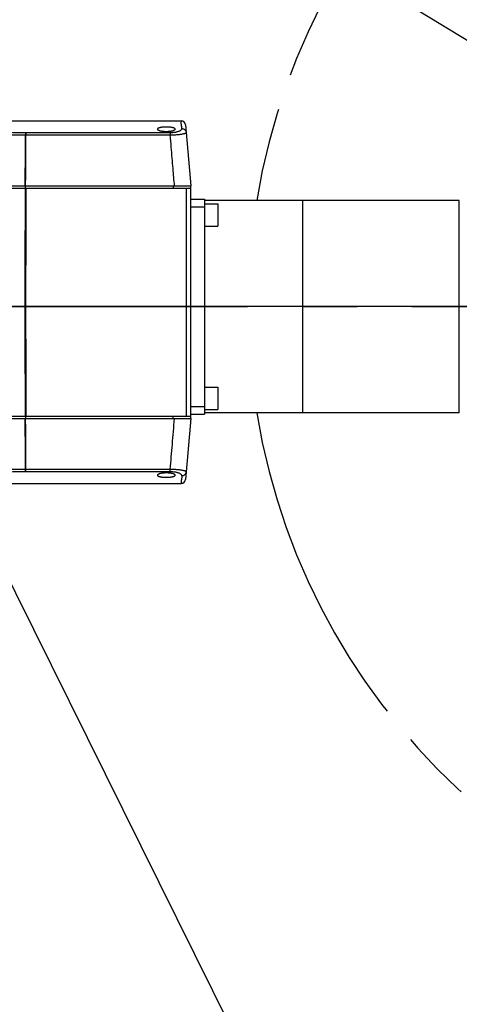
# Model space of a CAD drawing. Header units: millimetres. Extents: x 0 to 594, y 0 to 420.
# Tile 24 of 256: x 100 to 120, y 245 to 289. Entities that reach past the tile are written whole.
import ezdxf

# ---------------------------------------------------------------- set-up
doc = ezdxf.new("R2010")
doc.units = ezdxf.units.MM
doc.header["$LTSCALE"] = 32.67
doc.linetypes.add('CENTER', pattern=[0.6, 0.375, -0.075, 0.075, -0.075])
doc.linetypes.add('PHANTOM', pattern=[0.8, 0.45, -0.05, 0.1, -0.05, 0.1, -0.05])
doc.layers.get('0').update_dxf_attribs({"linetype": 'CONTINUOUS'})
for name, color, linetype in [('CRV', 7, 'CONTINUOUS'), ('DEFAULT_1', 7, 'CENTER'), ('DRA_ITEM', 7, 'CONTINUOUS'), ('DRIV_DIM', 7, 'CONTINUOUS')]:
    doc.layers.add(name, color=color, linetype=linetype)
doc.styles.get("Standard").update_dxf_attribs({"font": 'MS PGothic.ttf', "width": 0.8})
doc.dimstyles.new('DIMSTYLE_3', dxfattribs={"dimtxt": 3.8, "dimasz": 1.8, "dimexe": 0.18, "dimexo": 0.0625, "dimgap": 0.09, "dimtad": 1, "dimdec": 3, "dimlfac": 10, "dimdsep": 46, "dimtxsty": 'STANDARD', "dimblk": 'OPEN', "dimblk1": 'OPEN', "dimblk2": 'OPEN', "dimcen": 0.09, "dimadec": 0, "dimazin": 0, "dimtp": 0.5, "dimtm": 0.5, "dimtfac": 1, "dimtdec": 3, "dimtofl": 0, "dimtmove": 0, "dimatfit": 3, "dimldrblk": 'OPEN', "dimfxl": 1, "dimtolj": 1, "dimarcsym": 0})
doc.dimstyles.new('DIMSTYLE_4', dxfattribs={"dimtxt": 3.8, "dimasz": 1.8, "dimexe": 0.18, "dimexo": 0.0625, "dimgap": 0.09, "dimtad": 1, "dimdec": 1, "dimlfac": 10, "dimdsep": 46, "dimtxsty": 'STANDARD', "dimblk": 'OPEN', "dimblk1": 'OPEN', "dimblk2": 'OPEN', "dimcen": 0.09, "dimadec": 0, "dimazin": 0, "dimtp": 0.1, "dimtm": 0.1, "dimtfac": 1, "dimtdec": 1, "dimtofl": 0, "dimtmove": 0, "dimatfit": 3, "dimldrblk": 'OPEN', "dimfxl": 1, "dimtolj": 1, "dimarcsym": 0})

# ---------------------------------------------------------------- blocks, each defined once
blk = doc.blocks.new('_OPEN')
at = {"color": 0, "linetype": 'ByBlock'}
for p, q in [((0, 0), (-1, 0.342)), ((-1, -0.342), (0, 0)), ((-1, 0), (0, 0))]:
    blk.add_line(p, q, dxfattribs=at)
blk = doc.blocks.new('*D26')
at = {"layer": 'DRIV_DIM', "color": 2, "linetype": 'Continuous'}
blk.add_line((46.588, 332.909), (139.754, 276.422), dxfattribs=at)
at = {"layer": 'DRIV_DIM', "color": 2, "linetype": 'Continuous', "xscale": 1.8, "yscale": 1.8, "zscale": 1.8, "rotation": 148.771321}
blk.add_blockref('_OPEN', (46.588, 332.909), dxfattribs=at)
at = {"layer": 'DRIV_DIM', "color": 2, "linetype": 'Continuous', "width": 0.8}
for s, p in [('R', (54.193, 329.409)), ('1089.5', (56.793, 327.833))]:
    blk.add_text(s, height=3.8, rotation=-31.2287, dxfattribs=at).set_placement(p)
blk = doc.blocks.new('*D27')
at = {"layer": 'DRIV_DIM', "color": 2, "linetype": 'Continuous'}
for p, q in [((139.754, 276.422), (114.308, 319.888)), ((124.88, 301.83), (139.754, 276.422))]:
    blk.add_line(p, q, dxfattribs=at)
at = {"layer": 'DRIV_DIM', "color": 2, "linetype": 'Continuous', "xscale": 1.8, "yscale": 1.8, "zscale": 1.8, "rotation": 120.344692}
blk.add_blockref('_OPEN', (124.88, 301.83), dxfattribs=at)
at = {"layer": 'DRIV_DIM', "color": 2, "linetype": 'Continuous', "width": 0.8}
for s, p in [('R', (115.128, 320.368)), ('294.4', (116.664, 317.745))]:
    blk.add_text(s, height=3.8, rotation=-59.6553, dxfattribs=at).set_placement(p)
blk = doc.blocks.new('*D29')
at = {"layer": 'DRIV_DIM', "color": 2, "linetype": 'Continuous'}
for p, q in [((141.231, 276.683), (215.21, 289.727)), ((138.254, 276.422), (63.133, 276.422))]:
    blk.add_line(p, q, dxfattribs=at)
for points in [[(212.302, 291.035), (213.241, 289.38), (213.512, 291.263)], [(64.539, 278.23), (65.133, 276.422), (65.77, 278.215)]]:
    blk.add_lwpolyline(points, dxfattribs=at)
for start, end in [(95, 180), (10, 95)]:
    blk.add_arc((139.754, 276.422), 74.621, start, end, dxfattribs=at)
at = {"layer": 'DRIV_DIM', "color": 2, "linetype": 'Continuous', "width": 0.766667}
blk.add_text('170%%d', height=3.8, rotation=15.7929, dxfattribs=at).set_placement((113.317, 348.481))
blk = doc.blocks.new('*D30')
at = {"layer": 'DRIV_DIM', "color": 2, "linetype": 'Continuous'}
for p, q in [((138.254, 276.422), (63.088, 276.422)), ((141.231, 276.162), (215.255, 263.109))]:
    blk.add_line(p, q, dxfattribs=at)
for points in [[(65.725, 274.63), (65.088, 276.422), (64.494, 274.615)], [(213.556, 261.574), (213.285, 263.457), (212.346, 261.802)]]:
    blk.add_lwpolyline(points, dxfattribs=at)
for start, end in [(180, 265), (265, 350)]:
    blk.add_arc((139.754, 276.422), 74.666, start, end, dxfattribs=at)
at = {"layer": 'DRIV_DIM', "color": 2, "linetype": 'Continuous', "width": 0.766667}
blk.add_text('170%%d', height=3.8, rotation=-27.3246, dxfattribs=at).set_placement((97.66, 207.647))
blk = doc.blocks.new('*D31')
at = {"layer": 'DRIV_DIM', "color": 2, "linetype": 'Continuous'}
blk.add_line((54.93, 356.938), (139.754, 276.422), dxfattribs=at)
at = {"layer": 'DRIV_DIM', "color": 2, "linetype": 'Continuous', "xscale": 1.8, "yscale": 1.8, "zscale": 1.8, "rotation": 136.492477}
blk.add_blockref('_OPEN', (54.93, 356.938), dxfattribs=at)
at = {"layer": 'DRIV_DIM', "color": 2, "linetype": 'Continuous', "width": 0.8}
for s, p in [('R', (65.672, 348.051)), ('1169.5', (67.877, 345.958))]:
    blk.add_text(s, height=3.8, rotation=-43.5075, dxfattribs=at).set_placement(p)

msp = doc.modelspace()

# ---------------------------------------------------------------- linework, layer by layer
at = {"color": 7, "linetype": 'Continuous'}
for p, q in [((95.77354, 284.72232), (107.3172, 284.72232)), ((107.51583, 284.53975), (107.75357, 281.82232)), ((74.95854, 281.72232), (107.75357, 281.72232)), ((75.05359, 281.82232), (107.75357, 281.82232)), ((100.35357, 281.72232), (100.35357, 281.82232)), ((107.75357, 271.42232), (107.75357, 281.82232)), ((107.75357, 281.22232), (108.35357, 281.22232)), ((108.35357, 281.22232), (108.35357, 271.62232)), ((119.75357, 281.17232), (108.35357, 281.17232)), ((112.75357, 271.67232), (112.75357, 281.17232)), ((119.75357, 271.67232), (119.75357, 281.17232)), ((107.75357, 280.87906), (108.35357, 280.87906)), ((108.35357, 281.02232), (108.95357, 281.02232)), ((108.95357, 281.02232), (108.95357, 280.02233)), ((108.35357, 280.02232), (108.95357, 280.02232)), ((108.35357, 272.82232), (108.95357, 272.82232)), ((108.95357, 272.82232), (108.95357, 271.82233)), ((107.75357, 271.96558), (108.35357, 271.96558)), ((74.95854, 271.52232), (107.75357, 271.52232)), ((100.35357, 271.52232), (100.35357, 271.42232)), ((107.75357, 271.62232), (108.35357, 271.62232)), ((108.35357, 271.82232), (108.95357, 271.82232)), ((119.75357, 271.67232), (108.35357, 271.67232)), ((75.05359, 271.42232), (107.75357, 271.42232)), ((107.75357, 271.42232), (107.51583, 268.7049)), ((95.77354, 268.52232), (107.3172, 268.52232))]:
    msp.add_line(p, q, dxfattribs=at)
at = {"color": 9, "linetype": 'Continuous'}
for p, q in [((100.37867, 284.20336), (100.37867, 284.09277)), ((100.37867, 284.20336), (106.82884, 284.20336)), ((100.37867, 284.09277), (106.82884, 284.09277)), ((106.82884, 284.20336), (106.82884, 284.09277)), ((106.95357, 281.82232), (106.95357, 281.72232)), ((107.55357, 271.52232), (107.55357, 281.72232)), ((106.95357, 271.42232), (106.95357, 271.52232)), ((100.37867, 269.04128), (100.37867, 269.15188)), ((106.82884, 269.15188), (100.37867, 269.15188)), ((106.82884, 269.04128), (100.37867, 269.04128)), ((106.82884, 269.04128), (106.82884, 269.15188))]:
    msp.add_line(p, q, dxfattribs=at)
at = {"color": 7, "linetype": 'Continuous'}
for centre, start, end in [((107.31659, 284.52232), 5, 90), ((107.31659, 268.72232), 270, 355)]:
    msp.add_arc(centre, 0.2, start, end, dxfattribs=at)
at = {"color": 9, "linetype": 'Continuous'}
for points, knots in [([(107.34625, 284.37805), (107.34142, 284.4341), (107.34235, 284.53827), (107.30741, 284.62094), (107.33602, 284.71671), (107.3172, 284.71526)], [0, 0, 0, 0, 0.168778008, 0.281820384, 0.338465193, 0.338465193, 0.338465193, 0.338465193]), ([(95.79128, 284.26071), (96.30086, 284.25455), (97.31897, 284.24211), (98.84458, 284.22302), (99.86061, 284.21), (100.3681, 284.20343)], [0, 0, 0, 0, 1.52884628, 3.0545717, 4.57717639, 4.57717639, 4.57717639, 4.57717639]), ([(106.82884, 284.20336), (106.84915, 284.20336), (106.89014, 284.20419), (106.95167, 284.20803), (107.01286, 284.21463), (107.07226, 284.224), (107.12861, 284.23603), (107.18087, 284.25059), (107.22808, 284.26749), (107.26912, 284.28651), (107.30279, 284.30727), (107.32796, 284.32943), (107.34386, 284.35298), (107.34692, 284.37028), (107.34625, 284.37805)], [0, 0, 0, 0, 0.060919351, 0.122967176, 0.184898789, 0.24546763, 0.303295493, 0.357681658, 0.40808579, 0.453564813, 0.493164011, 0.526349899, 0.553549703, 0.576922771, 0.576922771, 0.576922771, 0.576922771]), ([(107.34625, 284.37805), (107.36037, 284.37811), (107.38864, 284.37531), (107.42914, 284.3625), (107.46595, 284.34165), (107.49741, 284.31368), (107.52209, 284.27983), (107.53887, 284.24164), (107.54429, 284.21436), (107.54549, 284.20065)], [0, 0, 0, 0, 0.042332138, 0.084535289, 0.126541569, 0.168317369, 0.20986979, 0.251245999, 0.292525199, 0.292525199, 0.292525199, 0.292525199]), ([(95.78425, 284.14986), (96.29382, 284.14373), (97.31193, 284.13134), (98.83754, 284.11233), (99.85356, 284.09938), (100.36105, 284.09284)], [0, 0, 0, 0, 1.5288419, 3.05456275, 4.57716347, 4.57716347, 4.57716347, 4.57716347]), ([(100.34433, 281.82232), (100.34586, 282.07854), (100.34911, 282.58722), (100.35468, 283.34405), (100.35886, 283.84467), (100.36105, 284.09284)], [0, 0, 0, 0, 0.76867342, 1.52605509, 2.27057647, 2.27057647, 2.27057647, 2.27057647]), ([(100.3681, 284.20343), (100.36719, 284.19798), (100.36576, 284.18423), (100.36396, 284.15986), (100.36234, 284.12847), (100.36146, 284.10534), (100.36105, 284.09284)], [0, 0, 0, 0, 0.016585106, 0.04141331, 0.073337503, 0.110862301, 0.110862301, 0.110862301, 0.110862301]), ([(100.36105, 284.09284), (100.36399, 284.09282), (100.36986, 284.0928), (100.37573, 284.09278), (100.37867, 284.09277)], [0, 0, 0, 0, 0.0088073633, 0.0176147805, 0.0176147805, 0.0176147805, 0.0176147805]), ([(100.36282, 281.82232), (100.36426, 282.07853), (100.36735, 282.58719), (100.37263, 283.34401), (100.37658, 283.84461), (100.37867, 284.09277)], [0, 0, 0, 0, 0.76864834, 1.52600519, 2.27050208, 2.27050208, 2.27050208, 2.27050208]), ([(106.82884, 284.09277), (106.85652, 284.09329), (106.9124, 284.09484), (106.99637, 284.09875), (107.08001, 284.10429), (107.16139, 284.11141), (107.23876, 284.11995), (107.31069, 284.12974), (107.37581, 284.14051), (107.43262, 284.15213), (107.47909, 284.1637), (107.51417, 284.17597), (107.53593, 284.18559), (107.54587, 284.19639), (107.54549, 284.20065)], [0, 0, 0, 0, 0.083057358, 0.167706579, 0.252146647, 0.334514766, 0.41274883, 0.485672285, 0.552249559, 0.610786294, 0.659386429, 0.696371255, 0.720709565, 0.733554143, 0.733554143, 0.733554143, 0.733554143]), ([(107.01955, 281.82232), (107.00932, 281.94413), (106.98758, 282.20302), (106.95307, 282.6138), (106.91484, 283.06895), (106.87301, 283.56688), (106.84395, 283.91291), (106.82884, 284.09277)], [0, 0, 0, 0, 0.36670753, 0.7793995, 1.23668726, 1.73697161, 2.27844188, 2.27844188, 2.27844188, 2.27844188]), ([(100.35786, 271.52232), (100.35581, 271.89346), (100.35215, 272.64068), (100.34806, 273.76756), (100.34532, 274.9051), (100.34395, 276.04906), (100.34395, 277.19517), (100.34532, 278.33917), (100.34806, 279.47679), (100.35215, 280.6038), (100.35581, 281.35113), (100.35786, 281.72232)], [0, 0, 0, 0, 1.11342801, 2.24169829, 3.38066339, 4.52603871, 5.67357944, 6.8190006, 7.95804673, 9.0864475, 10.20004997, 10.20004997, 10.20004997, 10.20004997]), ([(100.37629, 281.72232), (100.37434, 281.35113), (100.37087, 280.6038), (100.36699, 279.47679), (100.36439, 278.33917), (100.36309, 277.19517), (100.36309, 276.04906), (100.36439, 274.9051), (100.36699, 273.76756), (100.37087, 272.64068), (100.37434, 271.89346), (100.37629, 271.52232)], [0, 0, 0, 0, 1.11360111, 2.24200113, 3.38104693, 4.526468, 5.67400873, 6.81938397, 7.95834873, 9.08661825, 10.20004493, 10.20004493, 10.20004493, 10.20004493]), ([(100.36105, 269.15181), (100.35886, 269.39997), (100.35468, 269.90059), (100.34911, 270.65743), (100.34586, 271.1661), (100.34433, 271.42232)], [0, 0, 0, 0, 0.7445211, 1.50190411, 2.27057647, 2.27057647, 2.27057647, 2.27057647]), ([(100.37867, 269.15188), (100.37658, 269.40003), (100.37263, 269.90063), (100.36735, 270.65745), (100.36426, 271.16611), (100.36282, 271.42232)], [0, 0, 0, 0, 0.74449661, 1.5018548, 2.27050208, 2.27050208, 2.27050208, 2.27050208]), ([(106.82884, 269.15188), (106.84444, 269.33757), (106.87583, 269.71133), (106.92322, 270.27549), (106.9712, 270.84662), (107.00337, 271.22967), (107.01955, 271.42232)], [0, 0, 0, 0, 0.55903415, 1.12524335, 1.69844539, 2.2784419, 2.2784419, 2.2784419, 2.2784419]), ([(100.36105, 269.15181), (99.85356, 269.14526), (98.83754, 269.13231), (97.31193, 269.1133), (96.29382, 269.10091), (95.78425, 269.09478)], [0, 0, 0, 0, 1.52260072, 3.04832157, 4.57716347, 4.57716347, 4.57716347, 4.57716347]), ([(100.3681, 269.04121), (99.86061, 269.03464), (98.84458, 269.02163), (97.31897, 269.00254), (96.30086, 268.99009), (95.79128, 268.98393)], [0, 0, 0, 0, 1.52260469, 3.0483301, 4.57717639, 4.57717639, 4.57717639, 4.57717639]), ([(100.37867, 269.15188), (100.37573, 269.15187), (100.36986, 269.15185), (100.36399, 269.15182), (100.36105, 269.15181)], [0, 0, 0, 0, 0.0088074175, 0.0176147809, 0.0176147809, 0.0176147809, 0.0176147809]), ([(100.3681, 269.04121), (100.36719, 269.04666), (100.36576, 269.06041), (100.36396, 269.08478), (100.36234, 269.11617), (100.36146, 269.13931), (100.36105, 269.15181)], [0, 0, 0, 0, 0.016585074, 0.041413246, 0.073337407, 0.110862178, 0.110862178, 0.110862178, 0.110862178]), ([(107.54549, 269.04399), (107.54587, 269.04825), (107.53593, 269.05906), (107.51417, 269.06867), (107.47909, 269.08094), (107.43262, 269.09251), (107.37581, 269.10413), (107.31069, 269.1149), (107.23876, 269.12469), (107.16139, 269.13323), (107.08001, 269.14035), (106.99637, 269.1459), (106.9124, 269.1498), (106.85652, 269.15135), (106.82884, 269.15188)], [0, 0, 0, 0, 0.012844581, 0.037182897, 0.074167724, 0.122767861, 0.181304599, 0.247881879, 0.320805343, 0.399039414, 0.481407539, 0.565847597, 0.650496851, 0.733554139, 0.733554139, 0.733554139, 0.733554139]), ([(107.34625, 268.8666), (107.34692, 268.87436), (107.34386, 268.89167), (107.32796, 268.91521), (107.30279, 268.93738), (107.26912, 268.95814), (107.22808, 268.97715), (107.18087, 268.99406), (107.12861, 269.00861), (107.07226, 269.02065), (107.01286, 269.03001), (106.95167, 269.03661), (106.89014, 269.04045), (106.84915, 269.04128), (106.82884, 269.04128)], [0, 0, 0, 0, 0.023373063, 0.050572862, 0.08375875, 0.123357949, 0.168836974, 0.219241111, 0.273627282, 0.33145515, 0.392023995, 0.453955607, 0.51600343, 0.576922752, 0.576922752, 0.576922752, 0.576922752]), ([(107.34625, 268.8666), (107.34142, 268.81054), (107.34235, 268.70637), (107.30741, 268.6237), (107.33602, 268.52793), (107.3172, 268.52938)], [0, 0, 0, 0, 0.168778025, 0.281820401, 0.33846521, 0.33846521, 0.33846521, 0.33846521]), ([(107.34625, 268.8666), (107.36037, 268.86653), (107.38864, 268.86933), (107.42914, 268.88214), (107.46595, 268.90299), (107.49741, 268.93096), (107.52209, 268.96482), (107.53887, 269.003), (107.54429, 269.03028), (107.54549, 269.04399)], [0, 0, 0, 0, 0.042332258, 0.084535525, 0.126541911, 0.168317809, 0.209870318, 0.251246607, 0.292525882, 0.292525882, 0.292525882, 0.292525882])]:
    msp.add_open_spline(points, degree=3, knots=knots, dxfattribs=at)
at = {"color": 7, "linetype": 'Continuous'}
for points, knots in [([(107.05357, 284.356), (107.05357, 284.36139), (107.04849, 284.37392), (107.03079, 284.38829), (107.00437, 284.40142), (106.969, 284.41313), (106.9254, 284.42337), (106.87435, 284.43189), (106.81704, 284.43851), (106.75438, 284.4431), (106.68776, 284.44548), (106.61947, 284.44548), (106.55283, 284.44311), (106.49015, 284.43852), (106.43282, 284.4319), (106.38177, 284.42338), (106.33816, 284.41313), (106.30278, 284.40142), (106.27636, 284.38829), (106.25866, 284.37393), (106.25357, 284.3614), (106.25357, 284.356)], [0, 0, 0, 0, 0.0161846, 0.037792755, 0.067170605, 0.104402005, 0.149289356, 0.201440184, 0.259566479, 0.322301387, 0.389880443, 0.459508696, 0.527121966, 0.589887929, 0.64802104, 0.700182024, 0.745078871, 0.782311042, 0.811689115, 0.833303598, 0.849493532, 0.849493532, 0.849493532, 0.849493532]), ([(106.25357, 284.356), (106.25357, 284.35076), (106.2582, 284.33864), (106.27422, 284.32383), (106.2984, 284.30967), (106.33072, 284.29647), (106.37055, 284.28441), (106.41722, 284.27386), (106.4698, 284.26517), (106.52738, 284.25862), (106.58914, 284.25448), (106.65353, 284.25305), (106.71794, 284.25448), (106.77972, 284.25862), (106.83732, 284.26517), (106.88991, 284.27386), (106.93659, 284.28441), (106.97642, 284.29647), (107.00874, 284.30967), (107.03291, 284.32383), (107.04894, 284.33863), (107.05357, 284.35076), (107.05357, 284.356)], [0, 0, 0, 0, 0.015718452, 0.036590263, 0.064476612, 0.099448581, 0.141066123, 0.189218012, 0.242885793, 0.300866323, 0.363011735, 0.428512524, 0.494032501, 0.556213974, 0.614212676, 0.667884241, 0.716043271, 0.757664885, 0.792630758, 0.820516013, 0.841392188, 0.857116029, 0.857116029, 0.857116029, 0.857116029]), ([(107.05357, 268.88864), (107.05357, 268.89388), (107.04894, 268.90601), (107.03292, 268.92081), (107.00874, 268.93497), (106.97643, 268.94817), (106.93659, 268.96024), (106.88992, 268.97078), (106.83734, 268.97947), (106.77976, 268.98602), (106.718, 268.99016), (106.65361, 268.99159), (106.5892, 268.99017), (106.52742, 268.98602), (106.46982, 268.97947), (106.41723, 268.97078), (106.37056, 268.96024), (106.33072, 268.94817), (106.29841, 268.93497), (106.27423, 268.92081), (106.25821, 268.90601), (106.25357, 268.89389), (106.25357, 268.88864)], [0, 0, 0, 0, 0.015718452, 0.036590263, 0.064476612, 0.099448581, 0.141066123, 0.189218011, 0.242885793, 0.300866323, 0.363011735, 0.428512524, 0.4940325, 0.556213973, 0.614212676, 0.66788424, 0.716043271, 0.757664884, 0.792630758, 0.820516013, 0.841392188, 0.857116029, 0.857116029, 0.857116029, 0.857116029]), ([(106.25357, 268.88864), (106.25357, 268.88325), (106.25866, 268.87072), (106.27635, 268.85635), (106.30277, 268.84323), (106.33814, 268.83152), (106.38174, 268.82127), (106.43279, 268.81275), (106.4901, 268.80613), (106.55276, 268.80154), (106.61938, 268.79916), (106.68767, 268.79916), (106.75431, 268.80154), (106.817, 268.80613), (106.87432, 268.81275), (106.92538, 268.82127), (106.96898, 268.83151), (107.00436, 268.84322), (107.03078, 268.85635), (107.04848, 268.87072), (107.05357, 268.88325), (107.05357, 268.88864)], [0, 0, 0, 0, 0.0161846, 0.037792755, 0.067170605, 0.104402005, 0.149289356, 0.201440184, 0.259566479, 0.322301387, 0.389880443, 0.459508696, 0.527121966, 0.589887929, 0.64802104, 0.700182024, 0.745078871, 0.782311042, 0.811689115, 0.833303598, 0.849493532, 0.849493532, 0.849493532, 0.849493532])]:
    msp.add_open_spline(points, degree=3, knots=knots, dxfattribs=at)
at = {"color": 9, "linetype": 'Continuous'}
for points in [[(100.3681, 284.20343), (100.37162, 284.20339), (100.37514, 284.20336), (100.37867, 284.20336)], [(100.37867, 269.04128), (100.37514, 269.04128), (100.37162, 269.04126), (100.3681, 269.04121)]]:
    msp.add_open_spline(points, degree=3, dxfattribs=at)
at = {"layer": 'CRV', "color": 8, "linetype": 'PHANTOM'}
for radius, start, end in [(116.9528, 10, 350), (108.9528, 10, 350), (29.441, 10, 170.714573), (29.441, 189.285427, 350)]:
    msp.add_arc((139.75357, 276.42232), radius, start, end, dxfattribs=at)
at = {"layer": 'DEFAULT_1', "color": 7, "linetype": 'CENTER'}
msp.add_line((58.82771, 276.42232), (163.46466, 276.42232), dxfattribs=at)
at = {"layer": 'DRA_ITEM', "color": 2, "linetype": 'Continuous'}
msp.add_line((94.87649, 273.77232), (115.88546, 231.41387), dxfattribs=at)

# ---------------------------------------------------------------- dimensions: what is measured, and where the dimension line sits
at = {"layer": 'DRIV_DIM', "color": 2, "linetype": 'Continuous'}
for mpoint, picture, middle in [((54.92958, 356.93845), '*D31', (74.6974, 342.10405)), ((46.5875, 332.90946), '*D26', (64.27638, 325.51751)), ((124.87995, 301.82996), '*D27', (121.37549, 313.45772))]:
    dim = msp.add_radius_dim(center=(139.75357, 276.42232), mpoint=mpoint, dimstyle='DIMSTYLE_4', dxfattribs=at)
    dim.commit()
    dim.dimension.update_dxf_attribs({"geometry": picture, "text_midpoint": middle, "dimtype": 164})
for base, line1, line2, picture, middle in [((133.24994, 350.75919), ((141.23078, 276.68279), (215.21035, 289.72739)), ((63.13275, 276.42232), (138.25357, 276.42232)), '*D29', (118.40696, 351.89523)), ((133.24601, 202.04059), ((138.25357, 276.42232), (63.08772, 276.42232)), ((215.2547, 263.10944), (141.23078, 276.16185)), '*D30', (103.70872, 206.66028))]:
    dim = msp.add_angular_dim_2l(base=base, line1=line1, line2=line2, dimstyle='DIMSTYLE_3', dxfattribs=at)
    dim.commit()
    dim.dimension.update_dxf_attribs({"geometry": picture, "text_midpoint": middle, "dimtype": 162})

doc.saveas('drawing.dxf')
